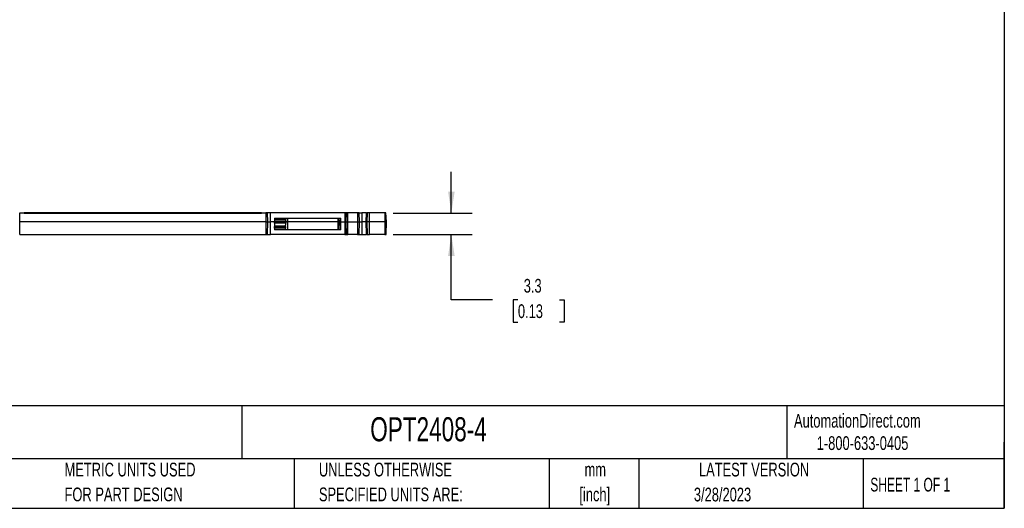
# Model space of a CAD drawing. Header units: millimetres. Extents: x 6 to 273, y 6 to 210.
# Tile 2 of 4: x 122 to 273, y 6 to 82. Entities that reach past the tile are written whole.
import ezdxf

# ---------------------------------------------------------------- set-up
doc = ezdxf.new("R2010")
doc.units = ezdxf.units.MM
doc.layers.add('DIMENSIONS', color=140, linetype='Continuous', lineweight=25)
doc.layers.add('TEXT', color=140, linetype='Continuous', lineweight=25)
doc.styles.add('SLDTEXTSTYLE0', font='TXT', dxfattribs={"width": 0.7})
doc.styles.add('SLDTEXTSTYLE1', font='TXT', dxfattribs={"width": 0.65})
doc.dimstyles.new('SLDDIMSTYLE0', dxfattribs={"dimtxt": 2.158008, "dimasz": 3.302, "dimexe": 0, "dimexo": 0.0625, "dimgap": 0.539502, "dimtad": 0, "dimtih": 1, "dimtoh": 1, "dimrnd": 1e-09, "dimzin": 12, "dimdsep": 46, "dimtxsty": 'SLDTEXTSTYLE0', "dimsah": 1, "dimcen": 0.09, "dimadec": 0, "dimazin": 3, "dimtfac": 1, "dimtmove": 0, "dimatfit": 0, "dimfxl": 0, "dimfrac": 2, "dimtolj": 1, "dimtzin": 12, "dimarcsym": 0})

# ---------------------------------------------------------------- blocks, each defined once
blk = doc.blocks.new('SW_NOTE_0')
at = {"layer": 'TEXT', "color": 0, "char_height": 2.117, "attachment_point": 2, "style": 'SLDTEXTSTYLE0'}
for s, insert in [('mm', (2.84, 2.73)), ('[inch]', (2.76, -1.09))]:
    blk.add_mtext(s, dxfattribs=dict(at, insert=insert))
blk = doc.blocks.new('SW_NOTE_0_1')
at = {"layer": 'TEXT', "color": 0, "char_height": 2.1167, "attachment_point": 1, "style": 'SLDTEXTSTYLE0'}
for s, insert in [('UNLESS OTHERWISE', (0, 2.73)), ('SPECIFIED UNITS ARE:', (0, -1.09))]:
    blk.add_mtext(s, dxfattribs=dict(at, insert=insert))
blk = doc.blocks.new('SW_NOTE_0_5')
at = {"layer": 'TEXT', "color": 0, "char_height": 2.1167, "attachment_point": 1, "style": 'SLDTEXTSTYLE0'}
for s, insert in [('METRIC UNITS USED', (0, 2.73)), ('FOR PART DESIGN', (0, -1.09))]:
    blk.add_mtext(s, dxfattribs=dict(at, insert=insert))
blk = doc.blocks.new('_D')
at = {"layer": 'DIMENSIONS'}
for p, q in [((187.98, 51.77), (187.98, 58.12)), ((179.02, 51.77), (191.16, 51.77)), ((179.02, 48.47), (191.16, 48.47)), ((187.98, 38.43), (187.98, 48.47)), ((194.33, 38.43), (187.98, 38.43)), ((198.22, 38.43), (197.5, 38.43)), ((197.5, 38.43), (197.5, 35)), ((204.64, 38.43), (205.36, 38.43)), ((205.36, 38.43), (205.36, 35)), ((197.5, 35), (198.22, 35)), ((205.36, 35), (204.64, 35))]:
    blk.add_line(p, q, dxfattribs=at)
for points in [[(187.98, 51.77), (188.49, 55.07), (187.48, 55.07)], [(187.98, 48.47), (187.48, 45.17), (188.49, 45.17)]]:
    blk.add_solid(points, dxfattribs=at)
at = {"layer": 'DIMENSIONS', "char_height": 2.117, "attachment_point": 1, "style": 'SLDTEXTSTYLE0'}
for s, insert in [('3.3', (199.12, 41.64)), ('0.13', (198.22, 37.73))]:
    blk.add_mtext(s, dxfattribs=dict(at, insert=insert))

msp = doc.modelspace()

# ---------------------------------------------------------------- linework, layer by layer
for p, q in [((121.576, 50.417), (121.576, 51.773)), ((121.576, 51.773), (122.25, 51.773)), ((122.25, 51.773), (122.25, 51.723)), ((158.763, 51.773), (122.25, 51.773)), ((122.25, 51.723), (158.763, 51.723)), ((158.763, 51.723), (158.763, 51.773)), ((158.763, 51.773), (159.437, 51.773)), ((159.437, 51.773), (159.437, 50.417)), ((159.763, 50.417), (159.704, 51.773)), ((160.186, 50.417), (160.186, 51.773)), ((171.576, 51.773), (160.186, 51.773)), ((171.576, 51.773), (171.576, 50.417)), ((171.809, 51.773), (171.75, 50.417)), ((172.076, 50.417), (172.076, 51.773)), ((173.522, 51.773), (172.076, 51.773)), ((173.522, 51.773), (173.522, 50.417)), ((173.849, 50.417), (173.789, 51.773)), ((173.789, 51.773), (174.203, 51.773)), ((174.203, 51.773), (174.208, 50.417)), ((174.942, 51.773), (174.203, 51.773)), ((174.942, 51.773), (174.883, 50.417)), ((174.887, 50.417), (174.945, 51.773)), ((174.945, 51.773), (174.942, 51.773)), ((174.945, 51.773), (175.016, 51.773)), ((175.016, 51.773), (174.958, 50.417)), ((175.405, 51.773), (175.016, 51.773)), ((175.413, 50.417), (175.405, 51.773)), ((177.752, 51.773), (175.405, 51.773)), ((177.752, 51.773), (177.759, 50.417)), ((177.924, 51.773), (177.752, 51.773)), ((177.983, 50.417), (177.924, 51.773)), ((121.576, 48.473), (121.576, 50.417)), ((159.437, 50.417), (121.576, 50.417)), ((159.437, 50.417), (159.437, 48.473)), ((159.712, 48.473), (159.763, 50.417)), ((160.186, 48.473), (160.186, 50.417)), ((160.756, 50.417), (160.186, 50.417)), ((160.756, 50.417), (160.757, 50.439)), ((162.506, 50.417), (160.756, 50.417)), ((160.762, 50.192), (160.756, 50.417)), ((160.767, 50.662), (160.757, 50.439)), ((160.757, 50.439), (162.505, 50.439)), ((162.5, 50.192), (160.762, 50.192)), ((160.774, 50.815), (160.767, 50.662)), ((162.496, 50.662), (160.767, 50.662)), ((160.781, 50.973), (160.774, 50.815)), ((160.774, 50.815), (162.489, 50.815)), ((160.781, 50.973), (162.482, 50.973)), ((162.489, 50.815), (162.482, 50.973)), ((162.482, 50.973), (162.756, 50.973)), ((162.489, 50.815), (162.496, 50.662)), ((162.505, 50.439), (162.496, 50.662)), ((162.506, 50.417), (162.5, 50.192)), ((162.505, 50.439), (162.506, 50.417)), ((162.756, 50.417), (162.506, 50.417)), ((162.756, 50.973), (162.756, 50.417)), ((162.756, 50.973), (170.506, 50.973)), ((162.756, 50.417), (162.756, 49.173)), ((170.506, 50.417), (162.756, 50.417)), ((170.506, 50.973), (170.506, 50.417)), ((170.506, 50.973), (170.732, 50.973)), ((170.506, 50.417), (170.506, 49.173)), ((170.506, 50.417), (170.756, 50.417)), ((170.724, 49.173), (170.756, 50.417)), ((170.756, 50.417), (170.732, 50.973)), ((170.732, 50.973), (170.956, 50.973)), ((170.956, 50.417), (170.756, 50.417)), ((170.956, 50.417), (170.956, 50.973)), ((170.956, 49.173), (170.956, 50.417)), ((170.956, 50.417), (171.576, 50.417)), ((171.576, 50.417), (171.576, 48.473)), ((171.75, 50.417), (171.801, 48.473)), ((172.076, 48.473), (172.076, 50.417)), ((172.076, 50.417), (173.522, 50.417)), ((173.522, 50.417), (173.522, 48.473)), ((173.798, 48.473), (173.849, 50.417)), ((173.849, 50.417), (174.208, 50.417)), ((174.208, 50.417), (174.204, 48.473)), ((174.883, 50.417), (174.208, 50.417)), ((174.883, 50.417), (174.934, 48.473)), ((174.887, 50.417), (174.883, 50.417)), ((174.937, 48.473), (174.887, 50.417)), ((174.887, 50.417), (174.958, 50.417)), ((175.413, 50.417), (174.958, 50.417)), ((174.958, 50.417), (175.008, 48.473)), ((175.406, 48.473), (175.413, 50.417)), ((177.759, 50.417), (175.413, 50.417)), ((177.759, 50.417), (177.753, 48.473)), ((177.759, 50.417), (177.983, 50.417)), ((177.932, 48.473), (177.983, 50.417)), ((121.576, 48.473), (159.437, 48.473)), ((171.576, 48.473), (160.186, 48.473)), ((160.773, 49.782), (162.49, 49.782)), ((160.773, 49.782), (160.775, 49.711)), ((160.775, 49.711), (162.488, 49.711)), ((160.782, 49.448), (160.775, 49.711)), ((162.481, 49.448), (160.782, 49.448)), ((160.782, 49.448), (160.789, 49.173)), ((162.499, 49.173), (160.789, 49.173)), ((162.474, 49.187), (162.481, 49.448)), ((162.488, 49.711), (162.481, 49.448)), ((162.488, 49.711), (162.49, 49.782)), ((162.756, 49.173), (162.499, 49.173)), ((170.506, 49.173), (162.756, 49.173)), ((170.724, 49.173), (170.506, 49.173)), ((170.956, 49.173), (170.724, 49.173)), ((173.522, 48.473), (172.076, 48.473)), ((174.934, 48.473), (174.937, 48.473)), ((175.008, 48.473), (174.937, 48.473)), ((175.008, 48.473), (175.406, 48.473)), ((177.753, 48.473), (175.406, 48.473)), ((177.753, 48.473), (177.932, 48.473))]:
    msp.add_line(p, q)
for points, knots in [([(159.704, 51.773), (159.704, 51.773), (159.69, 51.773), (159.63, 51.773), (159.542, 51.773), (159.471, 51.773), (159.437, 51.773)], [-0.0000003, -0.0000003, -0.0000003, -0.0000003, 0.2486901, 0.5000585, 0.7519124, 1.0000006, 1.0000006, 1.0000006, 1.0000006]), ([(160.186, 51.773), (160.124, 51.773), (159.998, 51.773), (159.836, 51.773), (159.729, 51.773), (159.704, 51.773), (159.704, 51.773)], [-0.0000002, -0.0000002, -0.0000002, -0.0000002, 0.247175, 0.4998155, 0.7528066, 0.9999999, 0.9999999, 0.9999999, 0.9999999]), ([(171.809, 51.773), (171.809, 51.773), (171.788, 51.773), (171.698, 51.773), (171.617, 51.773), (171.576, 51.773)], [0.00000086, 0.00000086, 0.00000086, 0.00000086, 0.33208873, 0.66688684, 1.00000014, 1.00000014, 1.00000014, 1.00000014]), ([(172.076, 51.773), (172.042, 51.773), (171.971, 51.773), (171.882, 51.773), (171.823, 51.773), (171.809, 51.773), (171.809, 51.773)], [-0.0000003, -0.0000003, -0.0000003, -0.0000003, 0.2486902, 0.5000586, 0.7519125, 1.0000007, 1.0000007, 1.0000007, 1.0000007]), ([(173.789, 51.773), (173.789, 51.773), (173.776, 51.773), (173.716, 51.773), (173.627, 51.773), (173.557, 51.773), (173.522, 51.773)], [-0.0000003, -0.0000003, -0.0000003, -0.0000003, 0.2486902, 0.5000586, 0.7519125, 1.0000007, 1.0000007, 1.0000007, 1.0000007]), ([(177.922, 51.773), (177.923, 51.773), (177.927, 51.773), (177.924, 51.773), (177.922, 51.773)], [0, 0, 0, 0, 0.0647891, 1, 1, 1, 1]), ([(159.437, 50.417), (159.479, 50.417), (159.565, 50.417), (159.673, 50.417), (159.746, 50.417), (159.763, 50.417), (159.763, 50.417)], [-0.0000003, -0.0000003, -0.0000003, -0.0000003, 0.2480879, 0.4999418, 0.7513102, 1.0000006, 1.0000006, 1.0000006, 1.0000006]), ([(159.763, 50.417), (159.763, 50.417), (159.785, 50.417), (159.879, 50.417), (160.021, 50.417), (160.132, 50.417), (160.186, 50.417)], [-0.0000003, -0.0000003, -0.0000003, -0.0000003, 0.2471931, 0.5001841, 0.7528247, 0.9999999, 0.9999999, 0.9999999, 0.9999999]), ([(160.762, 50.192), (160.763, 50.168), (160.764, 50.123), (160.766, 50.059), (160.767, 50.001), (160.769, 49.95), (160.77, 49.905), (160.771, 49.868), (160.772, 49.837), (160.772, 49.813), (160.773, 49.794), (160.773, 49.786), (160.773, 49.782)], [0, 0, 0, 0, 0.1196735, 0.2349762, 0.3459077, 0.4524674, 0.5546548, 0.6524698, 0.7459119, 0.834981, 0.919677, 1, 1, 1, 1]), ([(162.49, 49.782), (162.49, 49.788), (162.49, 49.801), (162.491, 49.833), (162.492, 49.878), (162.494, 49.936), (162.496, 50.009), (162.498, 50.095), (162.5, 50.159), (162.5, 50.192)], [0, 0, 0, 0, 0.11611305, 0.24114486, 0.37509349, 0.51795646, 0.66973085, 0.83041328, 1, 1, 1, 1]), ([(171.576, 50.417), (171.606, 50.417), (171.667, 50.417), (171.734, 50.417), (171.75, 50.417), (171.75, 50.417)], [0.00000109, 0.00000109, 0.00000109, 0.00000109, 0.33311416, 0.66791227, 1.0000002, 1.0000002, 1.0000002, 1.0000002]), ([(171.75, 50.417), (171.75, 50.417), (171.767, 50.417), (171.839, 50.417), (171.948, 50.417), (172.034, 50.417), (172.076, 50.417)], [-0.0000003, -0.0000003, -0.0000003, -0.0000003, 0.2480879, 0.4999418, 0.7513102, 1.0000006, 1.0000006, 1.0000006, 1.0000006]), ([(173.522, 50.417), (173.565, 50.417), (173.65, 50.417), (173.759, 50.417), (173.832, 50.417), (173.849, 50.417), (173.849, 50.417)], [-0.0000002, -0.0000002, -0.0000002, -0.0000002, 0.2480879, 0.4999418, 0.7513102, 1.0000006, 1.0000006, 1.0000006, 1.0000006]), ([(159.437, 48.473), (159.472, 48.473), (159.545, 48.473), (159.636, 48.473), (159.698, 48.473), (159.712, 48.473), (159.712, 48.473)], [-0.0000003, -0.0000003, -0.0000003, -0.0000003, 0.2480879, 0.4999418, 0.7513102, 1.0000007, 1.0000007, 1.0000007, 1.0000007]), ([(159.712, 48.473), (159.712, 48.473), (159.736, 48.473), (159.842, 48.473), (160.001, 48.473), (160.125, 48.473), (160.186, 48.473)], [-0.0000002, -0.0000002, -0.0000002, -0.0000002, 0.2471931, 0.5001841, 0.7528247, 0.9999999, 0.9999999, 0.9999999, 0.9999999]), ([(171.576, 48.473), (171.616, 48.473), (171.694, 48.473), (171.78, 48.473), (171.801, 48.473), (171.801, 48.473)], [0.00000077, 0.00000077, 0.00000077, 0.00000077, 0.33311416, 0.66791227, 1.00000017, 1.00000017, 1.00000017, 1.00000017]), ([(171.801, 48.473), (171.801, 48.473), (171.815, 48.473), (171.876, 48.473), (171.968, 48.473), (172.041, 48.473), (172.076, 48.473)], [-0.0000002, -0.0000002, -0.0000002, -0.0000002, 0.2480879, 0.4999418, 0.7513102, 1.0000007, 1.0000007, 1.0000007, 1.0000007]), ([(173.522, 48.473), (173.558, 48.473), (173.63, 48.473), (173.722, 48.473), (173.783, 48.473), (173.798, 48.473), (173.798, 48.473)], [-0.0000002, -0.0000002, -0.0000002, -0.0000002, 0.2480879, 0.4999418, 0.7513102, 1.0000007, 1.0000007, 1.0000007, 1.0000007]), ([(173.798, 48.473), (173.799, 48.473), (173.8, 48.473), (173.815, 48.473), (173.838, 48.473), (173.872, 48.473), (173.916, 48.473), (173.975, 48.473), (174.047, 48.473), (174.124, 48.473), (174.177, 48.473), (174.204, 48.473)], [0, 0, 0, 0, 0.1003924, 0.1983809, 0.2961952, 0.3960767, 0.5001333, 0.6239943, 0.7588954, 0.87682, 1, 1, 1, 1]), ([(174.204, 48.473), (174.319, 48.473), (174.551, 48.473), (174.815, 48.473), (174.906, 48.473), (174.941, 48.473)], [0, 0, 0, 0, 0.3810754, 0.7621508, 1, 1, 1, 1])]:
    msp.add_open_spline(points, degree=3, knots=knots)
msp.add_open_spline([(162.499, 49.173), (162.482, 49.173), (162.474, 49.177), (162.474, 49.187)], degree=3)
at = {"layer": 'TEXT'}
for p, q in [((273.05, 209.55), (273.05, 6.35)), ((273.05, 22.126), (6.35, 22.126)), ((155.759, 22.126), (155.759, 13.97)), ((239.575, 22.126), (239.575, 13.97)), ((273.05, 6.35), (273.05, 16.51)), ((273.05, 13.97), (6.35, 13.97)), ((163.78, 13.97), (163.78, 6.35)), ((203.024, 13.97), (203.024, 6.35)), ((216.812, 13.97), (216.812, 6.35)), ((251.349, 13.97), (251.349, 6.35)), ((6.35, 6.35), (273.05, 6.35))]:
    msp.add_line(p, q, dxfattribs=at)

# ---------------------------------------------------------------- block references
for name, p in [('SW_NOTE_0_5', (128.478, 10.635)), ('SW_NOTE_0_1', (167.608, 10.635)), ('SW_NOTE_0', (207.286, 10.633))]:
    msp.add_blockref(name, p, dxfattribs=at)

# ---------------------------------------------------------------- texts
for s, insert, char_height, attachment_point, style in [('WENGLORTPL ANGLE CHANGER, NARROW, PLUS OR MINUS 10 DEGREES. PACKAGE OF 4. FOR USE WITH M-EBAR BAR LIGHTS.', (7.966, 20.262), 1.5875, 1, 'SLDTEXTSTYLE0'), ('OPT2408-4', (175.502, 20.364), 3.7042, 1, 'SLDTEXTSTYLE0'), ('AutomationDirect.com', (240.695, 20.877), 2.11667, 1, 'SLDTEXTSTYLE0'), ('1-800-633-0405', (244.192, 17.437), 2.11667, 1, 'SLDTEXTSTYLE0'), ('LATEST VERSION', (234.552, 13.364), 2.11667, 2, 'SLDTEXTSTYLE0'), ('SHEET 1 OF 1', (252.441, 11.051), 2.11667, 1, 'SLDTEXTSTYLE1'), ('3/28/2023', (229.701, 9.528), 2.1167, 2, 'SLDTEXTSTYLE0')]:
    msp.add_mtext(s, dxfattribs=dict(at, insert=insert, char_height=char_height, attachment_point=attachment_point, style=style))

# ---------------------------------------------------------------- dimensions: what is measured, and where the dimension line sits
at = {"layer": 'DIMENSIONS'}
dim = msp.add_linear_dim(base=(187.984, 48.473), p1=(177.752, 51.773), p2=(177.753, 48.473), angle=90, dimstyle='SLDDIMSTYLE0', dxfattribs=at)
dim.commit()
dim.dimension.update_dxf_attribs({"geometry": '_D', "text_midpoint": (187.984, 38.433), "dimtype": 160})

doc.saveas('drawing.dxf')
